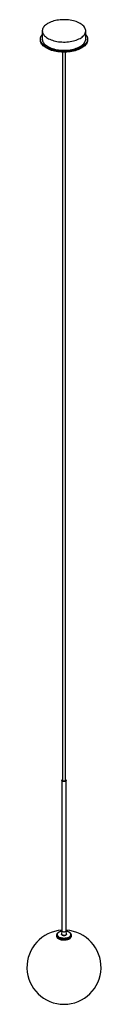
# Paper-space layout '_Trimétrica' of a CAD drawing. Header units: millimetres. Extents: x -100 to 100, y -2627 to 30.
import ezdxf

# ---------------------------------------------------------------- set-up
doc = ezdxf.new("R2010")
doc.units = ezdxf.units.MM

psp = doc.layouts.new('_Trimétrica')

# ---------------------------------------------------------------- linework, layer by layer
at = {"color": 7, "linetype": 'Continuous', "lineweight": 25}
for p, q in [((-58.5, 0), (-58.5, -22.3)), ((58.5, -22.3), (58.5, 0)), ((-63.5, -22.3), (-63.5, -24.9)), ((63.5, -24.9), (63.5, -22.3)), ((-4, -57.5), (-4, -2022.9)), ((4, -2022.9), (4, -57.5)), ((-5.9, -2022.9), (-5.9, -2429.2)), ((5.8, -2429.2), (5.8, -2022.9)), ((-20, -2440.7), (-20, -2443.3)), ((-20, -2440.7), (-20, -2440.8)), ((-5.9, -2429.1), (-6.7, -2437.6)), ((6.7, -2437.6), (5.8, -2429.1)), ((20, -2443.3), (20, -2440.7))]:
    psp.add_line(p, q, dxfattribs=at)
at = {"color": 7, "linetype": 'Continuous', "lineweight": 25, "flags": 128}
for points in [[(-27.3, -26.6), (-23.2, -27.7), (-19, -28.5), (-14.6, -29.2), (-10.2, -29.7), (-5.7, -30), (-1.2, -30.1), (3.4, -30.1), (7.9, -29.9), (12.3, -29.5), (16.7, -28.9), (21, -28.1), (25.2, -27.2), (29.2, -26.1), (33.1, -24.9), (36.7, -23.5), (40.1, -21.9), (43.3, -20.3), (46.2, -18.5), (48.9, -16.6), (51.2, -14.6), (53.2, -12.5), (55, -10.3), (56.3, -8.1), (57.4, -5.8), (58.1, -3.5), (58.5, -1.2), (58.5, 1.1), (58.1, 3.5), (57.4, 5.8), (56.4, 8.1), (55, 10.3), (53.3, 12.4), (51.2, 14.5), (48.9, 16.5), (46.3, 18.4), (43.4, 20.2), (40.2, 21.9), (36.8, 23.4), (33.1, 24.8), (29.3, 26.1), (25.3, 27.2), (21.1, 28.1), (16.8, 28.9), (12.4, 29.4), (8, 29.8), (3.4, 30.1), (-1.1, 30.1), (-5.6, 30), (-10.1, 29.7), (-14.6, 29.2), (-18.9, 28.5), (-23.1, 27.7), (-27.2, 26.7), (-31.2, 25.5), (-34.9, 24.2), (-38.4, 22.7), (-41.7, 21.1), (-44.8, 19.4), (-47.6, 17.5), (-50.1, 15.6), (-52.3, 13.5), (-54.1, 11.4), (-55.7, 9.2), (-56.9, 7), (-57.8, 4.7), (-58.3, 2.4), (-58.5, 0), (-58.3, -2.3), (-57.8, -4.6), (-56.9, -6.9), (-55.7, -9.2), (-54.2, -11.4), (-52.3, -13.5), (-50.1, -15.5), (-47.6, -17.5), (-44.8, -19.4), (-41.8, -21.1), (-38.5, -22.7), (-35, -24.2), (-31.2, -25.5), (-27.3, -26.6)], [(58.5, -9.6), (59.9, -11.5), (61.3, -13.8), (62.4, -16.2), (63.1, -18.6), (63.5, -21), (63.5, -23.5), (63.1, -25.9), (62.4, -28.3), (61.3, -30.7), (60, -33.1), (58.2, -35.3), (56.2, -37.5), (53.8, -39.7), (51.1, -41.7), (48.2, -43.6), (44.9, -45.4), (41.5, -47.1), (37.7, -48.6), (33.8, -50), (29.7, -51.2), (25.4, -52.3), (21, -53.1), (16.5, -53.9), (11.8, -54.4), (7.2, -54.8), (2.4, -55), (-2.3, -55), (-7.1, -54.8), (-11.8, -54.4), (-16.4, -53.9), (-20.9, -53.2), (-25.4, -52.3), (-29.6, -51.2), (-33.7, -50), (-37.7, -48.6), (-41.4, -47.1), (-44.9, -45.4), (-48.1, -43.6), (-51.1, -41.7), (-53.7, -39.7), (-56.1, -37.6), (-58.2, -35.4), (-59.9, -33.1), (-61.3, -30.8), (-62.4, -28.4), (-63.1, -26), (-63.5, -23.5), (-63.5, -21.1), (-63.1, -18.6), (-62.4, -16.2), (-61.3, -13.8), (-60, -11.5), (-58.5, -9.6)], [(63.5, -24.9), (63.5, -26.1), (63.1, -28.5), (62.4, -30.9), (61.3, -33.3), (60, -35.6), (58.2, -37.9), (56.2, -40.1), (53.8, -42.2), (51.1, -44.3), (48.2, -46.2), (44.9, -48), (41.5, -49.6), (37.7, -51.2), (33.8, -52.5), (29.7, -53.8), (25.4, -54.8), (21, -55.7), (16.5, -56.4), (11.8, -57), (7.2, -57.4), (2.4, -57.5), (-2.3, -57.5), (-7.1, -57.4), (-11.8, -57), (-16.4, -56.5), (-20.9, -55.7), (-25.4, -54.8), (-29.6, -53.8), (-33.7, -52.6), (-37.7, -51.2), (-41.4, -49.7), (-44.9, -48), (-48.1, -46.2), (-51.1, -44.3), (-53.7, -42.3), (-56.1, -40.2), (-58.2, -38), (-59.9, -35.7), (-61.3, -33.3), (-62.4, -31), (-63.1, -28.5), (-63.5, -26.1), (-63.5, -24.9)], [(-58.5, -22.3), (-58.3, -24.6), (-57.8, -26.9), (-56.9, -29.2), (-55.7, -31.5), (-54.2, -33.7), (-52.3, -35.8), (-50.1, -37.8), (-47.6, -39.8), (-44.8, -41.6), (-41.8, -43.4), (-38.5, -45), (-35, -46.4), (-31.2, -47.8), (-27.3, -48.9)], [(-27.3, -48.9), (-23.2, -49.9), (-19, -50.8), (-14.6, -51.5), (-10.2, -52), (-5.7, -52.3), (-1.2, -52.4), (3.4, -52.4), (7.9, -52.1), (12.3, -51.7), (16.7, -51.2), (21, -50.4), (25.2, -49.5), (29.2, -48.4), (33.1, -47.1), (36.7, -45.8), (40.1, -44.2), (43.3, -42.6), (46.2, -40.8), (48.9, -38.9), (51.2, -36.9), (53.2, -34.8), (55, -32.6), (56.3, -30.4), (57.4, -28.1), (58.1, -25.8), (58.5, -23.5), (58.5, -22.3)], [(4, -2020.7), (4.9, -2021.3), (5.5, -2021.9), (5.8, -2022.7), (5.8, -2023.4), (5.3, -2024.2), (4.6, -2024.8), (3.5, -2025.3), (2.2, -2025.7), (0.8, -2025.9), (-0.6, -2025.9), (-2.1, -2025.7), (-3.4, -2025.4), (-4.4, -2024.9), (-5.2, -2024.2), (-5.7, -2023.5), (-5.8, -2022.8), (-5.6, -2022), (-5, -2021.3), (-4.1, -2020.8), (-4, -2020.7)], [(4, -2022.9), (4, -2023.1), (3.7, -2023.7), (3, -2024.3), (2.1, -2024.7), (1, -2024.9), (-0.1, -2025), (-1.3, -2024.9), (-2.4, -2024.6), (-3.2, -2024.1), (-3.8, -2023.6), (-4, -2023), (-4, -2022.9)], [(-17.4, -2448.4), (-15.9, -2449.5), (-14.1, -2450.5), (-12.1, -2451.4), (-9.9, -2452.2), (-7.5, -2452.8), (-5, -2453.2), (-2.3, -2453.5), (0.3, -2453.6), (3, -2453.4), (5.6, -2453.1), (8.1, -2452.7), (10.5, -2452), (12.7, -2451.2), (14.6, -2450.3), (16.3, -2449.2), (17.7, -2448.1), (18.8, -2446.8), (19.5, -2445.5), (19.9, -2444.1), (20, -2443.3)], [(6.7, -2437.6), (6.7, -2438.1), (6.4, -2438.8), (5.8, -2439.6), (4.8, -2440.2), (3.6, -2440.7), (2.2, -2441.1), (0.6, -2441.2), (-0.9, -2441.2), (-2.4, -2441), (-3.8, -2440.6), (-5, -2440.1), (-5.9, -2439.5), (-6.5, -2438.7), (-6.7, -2437.9), (-6.7, -2437.6)], [(-6.1, -2439.6), (-5.2, -2440.2), (-4, -2440.8), (-2.6, -2441.1), (-1.1, -2441.3), (0.5, -2441.4), (2, -2441.2), (3.5, -2440.9), (4.7, -2440.4), (5.8, -2439.8), (6.5, -2439.1), (6.9, -2438.3), (7, -2437.5), (6.7, -2436.7), (6.6, -2436.6)], [(5.8, -2429.2), (5.8, -2429.7), (5.3, -2430.4), (4.6, -2431.1), (3.5, -2431.6), (2.2, -2432), (0.8, -2432.2), (-0.6, -2432.2), (-2.1, -2432), (-3.4, -2431.7), (-4.4, -2431.2), (-5.2, -2430.5), (-5.7, -2429.8), (-5.9, -2429.2)], [(5.8, -2429.2), (5.8, -2429.7), (5.3, -2430.4), (4.6, -2431.1), (3.5, -2431.6), (2.2, -2432), (0.8, -2432.2), (-0.6, -2432.2), (-2.1, -2432), (-3.4, -2431.7), (-4.4, -2431.2), (-5.2, -2430.5), (-5.7, -2429.8), (-5.9, -2429.2)]]:
    psp.add_lwpolyline(points, dxfattribs=at)
at = {"color": 8, "linetype": 'Continuous', "lineweight": 25, "flags": 128}
for points in [[(-5.9, -2430), (-7.4, -2430.3), (-9.6, -2430.9), (-11.7, -2431.7), (-13.6, -2432.6), (-15.2, -2433.6), (-16.5, -2434.8), (-17.4, -2436), (-18.1, -2437.3), (-18.4, -2438.6), (-18.3, -2439.9), (-17.9, -2441.2), (-17.1, -2442.5), (-16, -2443.7)], [(-17.4, -2445.8), (-15.9, -2446.9), (-14.1, -2447.9), (-12.1, -2448.9), (-9.9, -2449.6), (-7.5, -2450.2), (-5, -2450.6), (-2.3, -2450.9), (0.3, -2451), (3, -2450.8), (5.6, -2450.6), (8.1, -2450.1), (10.5, -2449.4), (12.7, -2448.6), (14.6, -2447.7), (16.3, -2446.6), (17.7, -2445.5), (18.8, -2444.2), (19.5, -2442.9), (19.9, -2441.5), (20, -2440.6)], [(-17.2, -2448.3), (-15.7, -2449.4), (-14, -2450.4), (-12, -2451.3), (-9.8, -2452.1), (-7.4, -2452.7), (-4.9, -2453.1), (-2.3, -2453.3), (0.3, -2453.4), (3, -2453.3), (5.5, -2453), (8, -2452.5), (10.4, -2451.9), (12.5, -2451.1), (14.5, -2450.2), (16.1, -2449.1), (17.5, -2448), (18.6, -2446.7), (19.3, -2445.4), (19.7, -2444.1), (19.8, -2442.7), (19.5, -2441.4), (19, -2440.3)], [(-16, -2443.7), (-14.5, -2444.8), (-12.8, -2445.7), (-10.9, -2446.6), (-8.7, -2447.3), (-6.4, -2447.9), (-3.9, -2448.2), (-1.4, -2448.4), (1.2, -2448.4), (3.7, -2448.2), (6.2, -2447.9), (8.5, -2447.4), (10.7, -2446.7), (12.7, -2445.8), (14.4, -2444.9), (15.9, -2443.8), (17, -2442.6), (17.8, -2441.3), (18.3, -2440), (18.4, -2438.7), (18.1, -2437.4), (17.5, -2436.1), (16.6, -2434.9), (15.3, -2433.7), (13.7, -2432.7), (11.9, -2431.8), (9.8, -2431), (7.6, -2430.4), (5.9, -2430)]]:
    psp.add_lwpolyline(points, dxfattribs=at)
at = {"color": 7, "linetype": 'Continuous', "lineweight": 25}
for centre, radius, start, end in [((0, -2527.2), 100, 93.3537, 86.6463), ((-13, -2442.9), 6.98, 182.9614, 231.4558), ((-4.8, -2437.8), 2.16, 146.0533, 234.2388)]:
    psp.add_arc(centre, radius, start, end, dxfattribs=at)
at = {"color": 8, "linetype": 'Continuous', "lineweight": 25}
psp.add_arc((-13, -2440.3), 7.01, 183.9788, 231.3953, dxfattribs=at)
at = {"color": 7, "linetype": 'Continuous', "lineweight": 25}
for points, knots in [([(-5.9, -2429.9), (-6.2, -2429.9), (-7.4, -2430.1), (-9.2, -2430.6), (-11.4, -2431.3), (-13.4, -2432.1), (-15.2, -2433.2), (-16.7, -2434.3), (-18, -2435.6), (-19.1, -2437), (-19.7, -2438.5), (-20, -2439.8), (-20, -2440.5), (-20, -2440.8)], [0, 0, 0, 0, 0.038771, 0.140401, 0.242464, 0.345099, 0.448406, 0.55234, 0.656287, 0.758801, 0.858121, 0.953381, 1, 1, 1, 1]), ([(20, -2440.6), (20, -2440.5), (20, -2439.9), (19.8, -2438.7), (19.2, -2437.3), (18.4, -2436), (17.2, -2434.8), (15.8, -2433.6), (14.1, -2432.6), (12.2, -2431.6), (10.1, -2430.9), (8, -2430.3), (6.6, -2430), (5.9, -2429.9)], [0, 0, 0, 0, 0.027501, 0.11952, 0.211595, 0.30576, 0.403267, 0.504037, 0.606929, 0.710627, 0.814135, 0.917239, 1, 1, 1, 1])]:
    psp.add_open_spline(points, degree=3, knots=knots, dxfattribs=at)

doc.saveas('drawing.dxf')
